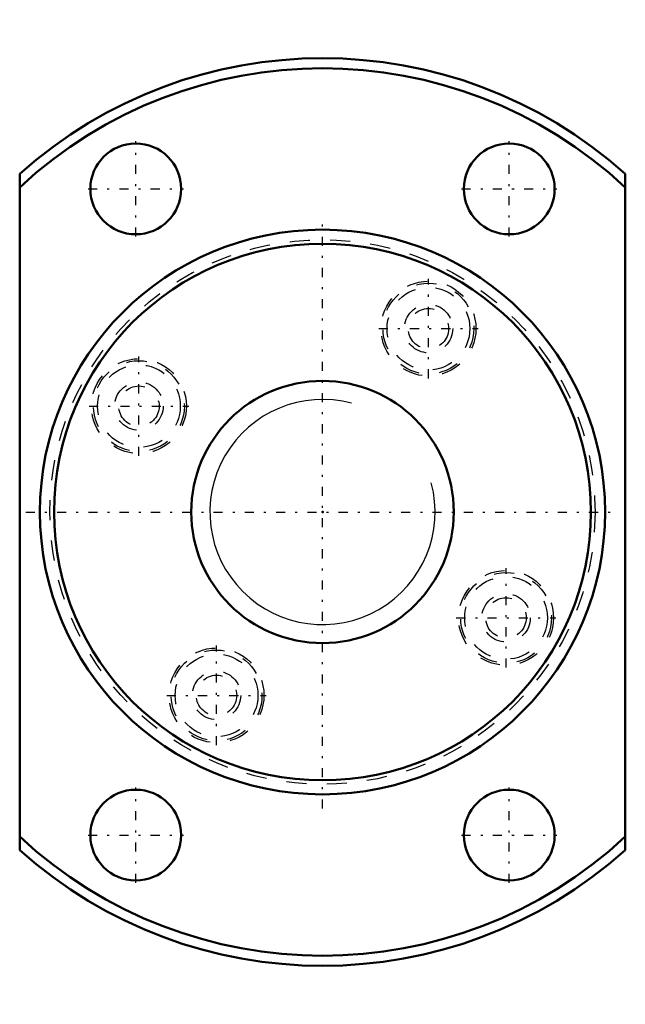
# Model space of a CAD drawing. Header units: millimetres. Extents: x -15 to 15, y -24.4 to 24.4.
import ezdxf

# ---------------------------------------------------------------- set-up
doc = ezdxf.new("R2010")
doc.units = ezdxf.units.MM
doc.linetypes.add('Center', pattern=[1.5, 0.45, -0.5, 0.05, -0.5])
doc.linetypes.add('Dashed', pattern=[2, 1, -1])
for name, color, linetype, lineweight in [('2d ConnectionPoints', 7, 'Continuous', 50), ('AM_0', 7, 'Continuous', 50), ('AM_5', 3, 'Continuous', 25), ('AM_7', 7, 'Center', 25), ('AM_9', 6, 'Dashed', 25)]:
    doc.layers.add(name, color=color, linetype=linetype, lineweight=lineweight)

# ---------------------------------------------------------------- blocks, each defined once
blk = doc.blocks.new('1_RR0130WGF1320_3Nut_0_in_WGF1320_3G1_43LC3_0_13_0_0_2')
at = {"layer": 'AM_0'}
for p, q in [((-15, -16.771), (-15, 16.771)), ((15, 16.771), (15, -16.771))]:
    blk.add_line(p, q, dxfattribs=at)
for centre, radius in [((-9.25, 16.021), 2.25), ((9.25, 16.021), 2.25), ((0, 0), 14), ((0, 0), 13.3), ((0, 0), 6.5), ((-9.25, -16.021), 2.25), ((9.25, -16.021), 2.25)]:
    blk.add_circle(centre, radius, dxfattribs=at)
for radius, start, end in [(22.5, 48.1897, 131.8103), (22, 47.0141, 132.9859), (22, 227.0141, 312.9859), (22.5, 228.1897, 311.8103)]:
    blk.add_arc((0, 0), radius, start, end, dxfattribs=at)
at = {"layer": 'AM_7'}
for p, q in [((-9.25, 13.659), (-9.25, 18.384)), ((9.25, 13.659), (9.25, 18.384)), ((-11.613, 16.021), (-6.888, 16.021)), ((6.887, 16.021), (11.613, 16.021)), ((0, -14.7), (0, 14.7)), ((5.25, 6.626), (5.25, 11.561)), ((2.783, 9.093), (7.718, 9.093)), ((-9.093, 2.783), (-9.093, 7.718)), ((-11.561, 5.25), (-6.626, 5.25)), ((-14.7, 0), (14.7, 0)), ((9.093, -7.718), (9.093, -2.783)), ((6.626, -5.25), (11.561, -5.25)), ((-5.25, -11.561), (-5.25, -6.626)), ((-7.718, -9.093), (-2.783, -9.093)), ((-9.25, -18.384), (-9.25, -13.659)), ((9.25, -18.384), (9.25, -13.659)), ((-11.613, -16.021), (-6.888, -16.021)), ((6.887, -16.021), (11.613, -16.021))]:
    blk.add_line(p, q, dxfattribs=at)
at = {"layer": 'AM_9'}
for centre, radius in [((0, 0), 13.5), ((5.25, 9.093), 2.35), ((5.25, 9.093), 2.25), ((5.25, 9.093), 2.05), ((5.25, 9.093), 1.2), ((5.25, 9.093), 1), ((-9.093, 5.25), 2.35), ((-9.093, 5.25), 2.25), ((-9.093, 5.25), 2.05), ((-9.093, 5.25), 1.2), ((-9.093, 5.25), 1), ((9.093, -5.25), 2.35), ((9.093, -5.25), 2.25), ((9.093, -5.25), 2.05), ((9.093, -5.25), 1.2), ((9.093, -5.25), 1), ((-5.25, -9.093), 2.35), ((-5.25, -9.093), 2.25), ((-5.25, -9.093), 2.05), ((-5.25, -9.093), 1.2), ((-5.25, -9.093), 1)]:
    blk.add_circle(centre, radius, dxfattribs=at)
blk = doc.blocks.new('2_0130WGF1320_30Shaft_0_in_WGF1320_3G1_43LC3_0_13_0_0_2')
at = {"layer": 'AM_5'}
blk.add_arc((0, 0), 5.58, 75, 15, dxfattribs=at)

msp = doc.modelspace()

# ---------------------------------------------------------------- linework, layer by layer
at = {"layer": '2d ConnectionPoints'}
msp.add_point((0, 0), dxfattribs=at)

# ---------------------------------------------------------------- block references
for name in ['1_RR0130WGF1320_3Nut_0_in_WGF1320_3G1_43LC3_0_13_0_0_2', '2_0130WGF1320_30Shaft_0_in_WGF1320_3G1_43LC3_0_13_0_0_2']:
    msp.add_blockref(name, (0, 0))

doc.saveas('drawing.dxf')
